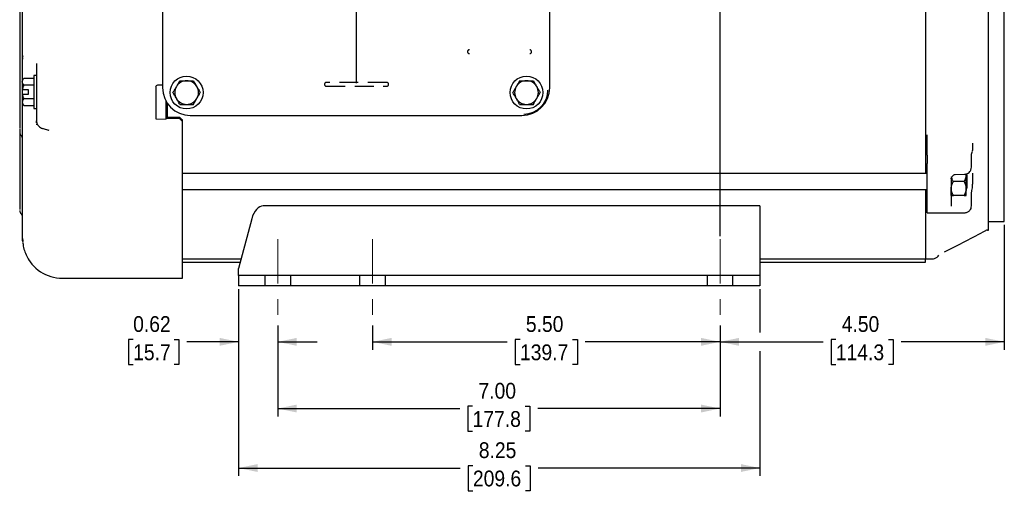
# Model space of a CAD drawing. Header units: inches. Extents: x 1.5 to 80, y 0 to 40.3.
# Tile 1 of 15: x 8 to 23.6, y 21.4 to 28.8. Entities that reach past the tile are written whole.
import ezdxf

# ---------------------------------------------------------------- set-up
doc = ezdxf.new("R2010")
doc.units = ezdxf.units.IN
doc.header["$MEASUREMENT"] = 0
for name, pattern in [('SLD-Center', [1.45, 0.7, -0.25, 0.25, -0.25]), ('SLD-Dashed', [0.45, 0.3, -0.15]), ('SLD-Solid', [0])]:
    doc.linetypes.add(name, pattern=pattern)
doc.layers.add('HIDDEN', color=104, linetype='SLD-Dashed')
doc.layers.add('SLD-0', color=7, linetype='Continuous')
doc.styles.add('SLDTEXTSTYLE0', font='GOTHIC.TTF', dxfattribs={"width": 0.913})
doc.dimstyles.new('SLDDIMSTYLE0', dxfattribs={"dimtxt": 0.25, "dimasz": 0.3, "dimexe": 0, "dimexo": 0.0625, "dimgap": 0.0625, "dimtad": 0, "dimtih": 1, "dimtoh": 1, "dimrnd": 1e-09, "dimzin": 4, "dimdsep": 46, "dimtxsty": 'SLDTEXTSTYLE0', "dimsah": 1, "dimcen": 0.09, "dimadec": 0, "dimazin": 1, "dimtfac": 1, "dimtofl": 0, "dimtmove": 0, "dimatfit": 3, "dimfxl": 0, "dimfrac": 2, "dimtolj": 1, "dimtzin": 12, "dimarcsym": 0})
doc.dimstyles.new('SLDDIMSTYLE1', dxfattribs={"dimtxt": 0.25, "dimasz": 0.3, "dimexe": 0, "dimexo": 0.0625, "dimgap": 0.0625, "dimtad": 0, "dimtih": 1, "dimtoh": 1, "dimrnd": 1e-09, "dimzin": 12, "dimdsep": 46, "dimtxsty": 'SLDTEXTSTYLE0', "dimsah": 1, "dimcen": 0.09, "dimadec": 0, "dimazin": 3, "dimtfac": 1, "dimtofl": 0, "dimtmove": 0, "dimatfit": 3, "dimfxl": 0, "dimfrac": 2, "dimtolj": 1, "dimtzin": 12, "dimarcsym": 0})
doc.dimstyles.new('SLDDIMSTYLE2', dxfattribs={"dimtxt": 0.25, "dimasz": 0.3, "dimexe": 0, "dimexo": 0.0625, "dimgap": 0.0625, "dimtad": 0, "dimtih": 1, "dimtoh": 1, "dimrnd": 1e-09, "dimdsep": 46, "dimtxsty": 'SLDTEXTSTYLE0', "dimsah": 1, "dimcen": 0.09, "dimadec": 0, "dimazin": 2, "dimtfac": 1, "dimtmove": 0, "dimatfit": 0, "dimfxl": 0, "dimfrac": 2, "dimtolj": 1, "dimtzin": 12, "dimarcsym": 0})

# ---------------------------------------------------------------- blocks, each defined once
blk = doc.blocks.new('_D')
at = {"layer": 'SLD-0'}
for p, q in [((12.093, 24.005), (12.093, 22.564)), ((19.093, 24.005), (19.093, 22.564)), ((12.093, 22.689), (14.974, 22.689)), ((15.177, 22.725), (15.101, 22.725)), ((15.101, 22.725), (15.101, 22.329)), ((16.008, 22.725), (16.085, 22.725)), ((16.085, 22.725), (16.085, 22.329)), ((19.093, 22.689), (16.211, 22.689)), ((15.101, 22.329), (15.177, 22.329)), ((16.085, 22.329), (16.008, 22.329))]:
    blk.add_line(p, q, dxfattribs=at)
for points in [[(12.093, 22.689), (12.393, 22.626), (12.393, 22.751)], [(19.093, 22.689), (18.793, 22.751), (18.793, 22.626)]]:
    blk.add_solid(points, dxfattribs=at)
at = {"layer": 'SLD-0', "char_height": 0.25, "attachment_point": 1, "style": 'SLDTEXTSTYLE0'}
for s, insert in [('7.00', (15.27, 23.095)), ('177.8', (15.177, 22.648))]:
    blk.add_mtext(s, dxfattribs=dict(at, insert=insert))
blk = doc.blocks.new('_D_1')
at = {"layer": 'SLD-0'}
for p, q in [((13.593, 24.005), (13.593, 23.62)), ((19.093, 24.005), (19.093, 23.62)), ((13.593, 23.745), (15.724, 23.745)), ((15.927, 23.782), (15.851, 23.782)), ((15.851, 23.782), (15.851, 23.385)), ((16.758, 23.782), (16.835, 23.782)), ((16.835, 23.782), (16.835, 23.385)), ((19.093, 23.745), (16.961, 23.745)), ((15.851, 23.385), (15.927, 23.385)), ((16.835, 23.385), (16.758, 23.385))]:
    blk.add_line(p, q, dxfattribs=at)
for points in [[(13.593, 23.745), (13.893, 23.682), (13.893, 23.807)], [(19.093, 23.745), (18.793, 23.807), (18.793, 23.682)]]:
    blk.add_solid(points, dxfattribs=at)
at = {"layer": 'SLD-0', "char_height": 0.25, "attachment_point": 1, "style": 'SLDTEXTSTYLE0'}
for s, insert in [('5.50', (16.02, 24.152)), ('139.7', (15.927, 23.704))]:
    blk.add_mtext(s, dxfattribs=dict(at, insert=insert))
blk = doc.blocks.new('_D_3')
at = {"layer": 'SLD-0'}
for p, q in [((13.34, 27.842), (13.34, 37.316)), ((19.093, 25.42), (19.093, 37.316)), ((13.34, 37.191), (16.874, 37.191)), ((17.077, 37.228), (17.001, 37.228)), ((17.001, 37.228), (17.001, 36.831)), ((17.909, 37.228), (17.985, 37.228)), ((17.985, 37.228), (17.985, 36.831)), ((19.093, 37.191), (18.112, 37.191)), ((17.001, 36.831), (17.077, 36.831)), ((17.985, 36.831), (17.909, 36.831))]:
    blk.add_line(p, q, dxfattribs=at)
for points in [[(13.34, 37.191), (13.64, 37.129), (13.64, 37.254)], [(19.093, 37.191), (18.793, 37.254), (18.793, 37.129)]]:
    blk.add_solid(points, dxfattribs=at)
at = {"layer": 'SLD-0', "char_height": 0.25, "attachment_point": 1, "style": 'SLDTEXTSTYLE0'}
for s, insert in [('5.75', (17.17, 37.598)), ('146.1', (17.077, 37.15))]:
    blk.add_mtext(s, dxfattribs=dict(at, insert=insert))
blk = doc.blocks.new('_D_4')
at = {"layer": 'SLD-0'}
for p, q in [((11.473, 24.581), (11.473, 23.62)), ((12.093, 24.005), (12.093, 23.62)), ((9.804, 23.782), (9.728, 23.782)), ((9.728, 23.782), (9.728, 23.385)), ((10.451, 23.782), (10.527, 23.782)), ((10.527, 23.782), (10.527, 23.385)), ((11.473, 23.745), (10.654, 23.745)), ((12.093, 23.745), (12.718, 23.745)), ((9.728, 23.385), (9.804, 23.385)), ((10.527, 23.385), (10.451, 23.385))]:
    blk.add_line(p, q, dxfattribs=at)
for points in [[(11.473, 23.745), (11.173, 23.807), (11.173, 23.682)], [(12.093, 23.745), (12.393, 23.682), (12.393, 23.807)]]:
    blk.add_solid(points, dxfattribs=at)
at = {"layer": 'SLD-0', "char_height": 0.25, "attachment_point": 1, "style": 'SLDTEXTSTYLE0'}
for s, insert in [('0.62', (9.804, 24.152)), ('15.7', (9.804, 23.704))]:
    blk.add_mtext(s, dxfattribs=dict(at, insert=insert))
blk = doc.blocks.new('_D_5')
at = {"layer": 'SLD-0'}
for p, q in [((23.593, 25.599), (23.593, 23.62)), ((19.093, 24.005), (19.093, 23.62)), ((19.093, 23.745), (20.724, 23.745)), ((20.927, 23.782), (20.851, 23.782)), ((20.851, 23.782), (20.851, 23.385)), ((21.758, 23.782), (21.835, 23.782)), ((21.835, 23.782), (21.835, 23.385)), ((23.593, 23.745), (21.961, 23.745)), ((20.851, 23.385), (20.927, 23.385)), ((21.835, 23.385), (21.758, 23.385))]:
    blk.add_line(p, q, dxfattribs=at)
for points in [[(19.093, 23.745), (19.393, 23.682), (19.393, 23.807)], [(23.593, 23.745), (23.293, 23.807), (23.293, 23.682)]]:
    blk.add_solid(points, dxfattribs=at)
at = {"layer": 'SLD-0', "char_height": 0.25, "attachment_point": 1, "style": 'SLDTEXTSTYLE0'}
for s, insert in [('4.50', (21.02, 24.152)), ('114.3', (20.927, 23.704))]:
    blk.add_mtext(s, dxfattribs=dict(at, insert=insert))
blk = doc.blocks.new('_D_6')
at = {"layer": 'SLD-0'}
for p, q in [((11.473, 24.581), (11.473, 21.622)), ((19.723, 24.581), (19.723, 23.895)), ((19.723, 23.595), (19.723, 21.622)), ((11.473, 21.747), (14.979, 21.747)), ((15.182, 21.783), (15.106, 21.783)), ((15.106, 21.783), (15.106, 21.387)), ((16.013, 21.783), (16.09, 21.783)), ((16.09, 21.783), (16.09, 21.387)), ((19.723, 21.747), (16.216, 21.747)), ((15.106, 21.387), (15.182, 21.387)), ((16.09, 21.387), (16.013, 21.387))]:
    blk.add_line(p, q, dxfattribs=at)
for points in [[(11.473, 21.747), (11.773, 21.684), (11.773, 21.809)], [(19.723, 21.747), (19.423, 21.809), (19.423, 21.684)]]:
    blk.add_solid(points, dxfattribs=at)
at = {"layer": 'SLD-0', "char_height": 0.25, "attachment_point": 1, "style": 'SLDTEXTSTYLE0'}
for s, insert in [('8.25', (15.275, 22.154)), ('209.6', (15.182, 21.706))]:
    blk.add_mtext(s, dxfattribs=dict(at, insert=insert))

msp = doc.modelspace()

# ---------------------------------------------------------------- linework, layer by layer
at = {"color": 40, "linetype": 'SLD-Center', "lineweight": 18}
for p, q in [((12.09283, 25.37029), (12.09283, 24.05549)), ((13.59283, 25.37029), (13.59283, 24.05549)), ((19.09283, 25.37029), (19.09283, 24.05549))]:
    msp.add_line(p, q, dxfattribs=at)
at = {"layer": 'HIDDEN'}
for p, q in [((13.81764, 27.85239), (12.86202, 27.85239)), ((12.86202, 27.79239), (13.81764, 27.79239)), ((11.88783, 24.79489), (11.88783, 24.63089)), ((12.29783, 24.63089), (12.29783, 24.79489)), ((13.38783, 24.79489), (13.38783, 24.63089)), ((13.79783, 24.63089), (13.79783, 24.79489)), ((18.88783, 24.79489), (18.88783, 24.63089)), ((19.29783, 24.63089), (19.29783, 24.79489))]:
    msp.add_line(p, q, dxfattribs=at)
for centre, start, end in [((15.12532, 28.3387), 90, 270), ((16.08094, 28.3387), 270, 90), ((12.86202, 27.82239), 90, 270), ((13.81764, 27.82239), 270, 90)]:
    msp.add_arc(centre, 0.03, start, end, dxfattribs=at)
at = {"layer": 'SLD-0', "linetype": 'SLD-Solid', "lineweight": 25}
for p, q in [((23.34283, 25.51486), (23.34283, 34.24992)), ((23.59283, 25.64872), (23.59283, 34.11606)), ((10.26831, 32.0201), (10.26831, 27.7701)), ((16.39831, 27.7701), (16.39831, 32.0201)), ((22.34283, 29.88239), (22.34283, 26.40821)), ((8.00783, 29.23653), (8.00783, 27.16117)), ((8.05475, 28.2463), (8.05457, 28.21988)), ((8.05492, 28.27168), (8.05484, 28.26008)), ((8.07684, 27.91759), (8.04783, 27.88858)), ((8.07684, 27.91759), (8.23283, 27.91759)), ((8.27283, 27.96108), (8.23283, 27.96108)), ((8.23283, 27.96108), (8.23283, 27.44108)), ((8.27283, 27.96108), (8.27283, 27.44108)), ((8.04783, 27.88858), (8.04783, 27.86346)), ((8.04783, 27.86346), (8.04783, 27.73558)), ((8.23283, 27.80933), (8.07684, 27.80933)), ((10.16283, 27.78995), (10.16327, 27.78996)), ((10.16283, 27.78995), (10.16283, 27.7684)), ((10.19283, 27.81298), (10.26831, 27.81298)), ((8.04783, 27.66658), (8.04783, 27.5387)), ((8.14483, 27.73558), (8.05098, 27.73558)), ((8.05098, 27.66658), (8.14483, 27.66658)), ((8.05283, 27.70108), (8.05283, 27.73732)), ((8.05283, 27.66247), (8.05283, 27.70108)), ((8.23283, 27.59283), (8.07684, 27.59283)), ((8.14483, 27.66658), (8.14483, 27.73558)), ((8.04783, 27.5387), (8.04783, 27.51358)), ((8.04783, 27.51358), (8.07684, 27.48457)), ((8.07684, 27.48457), (8.23283, 27.48457)), ((8.23283, 27.44108), (8.27283, 27.44108)), ((10.32283, 27.57118), (10.32283, 27.30517)), ((10.34283, 27.30219), (10.34283, 27.53717)), ((10.34283, 27.52509), (10.34283, 27.30219)), ((10.16093, 27.27579), (10.32391, 27.27327)), ((10.32283, 27.30219), (10.53783, 27.30219)), ((10.53783, 27.28135), (10.32283, 27.28135)), ((10.53783, 27.30219), (10.53783, 27.28135)), ((10.70831, 27.3301), (15.95831, 27.3301)), ((8.27283, 27.24172), (8.27534, 27.2303)), ((8.35077, 27.12587), (8.35649, 27.12574)), ((8.37936, 27.12102), (8.46573, 27.09904)), ((10.58283, 27.24195), (10.58283, 27.26281)), ((10.58283, 24.78717), (10.58283, 27.24195)), ((8.00783, 27.11424), (8.00783, 25.88239)), ((8.45469, 27.09995), (8.46853, 27.09604)), ((22.37283, 26.69898), (22.37283, 27.02387)), ((22.37283, 26.69898), (22.37283, 26.56969)), ((23.07319, 26.51215), (23.07319, 26.70202)), ((22.37283, 26.30964), (22.37283, 26.56969)), ((22.37283, 26.40821), (10.58283, 26.40821)), ((22.81249, 26.39556), (22.96467, 26.40012)), ((23.00283, 26.38321), (22.98933, 26.39671)), ((22.98933, 26.17371), (22.98933, 26.39271)), ((23.00283, 26.28321), (23.00283, 26.38321)), ((22.37283, 25.83326), (22.37283, 26.30964)), ((22.75183, 26.32483), (22.75209, 26.3311)), ((22.95545, 26.28321), (22.78671, 26.28321)), ((22.98933, 26.16971), (23.00283, 26.18321)), ((23.00283, 26.18321), (23.00283, 26.28321)), ((23.09043, 26.205), (23.09186, 26.24257)), ((10.58283, 26.15821), (22.37283, 26.15821)), ((22.34283, 26.15821), (22.34283, 25.05821)), ((22.75283, 26.06421), (22.75283, 26.17371)), ((22.95545, 26.06421), (22.78671, 26.06421)), ((22.98933, 26.06421), (22.98933, 26.17371)), ((23.07319, 25.89892), (23.07319, 26.08879)), ((19.72283, 25.89767), (11.86327, 25.89767)), ((19.72283, 25.89767), (19.72283, 25.69328)), ((22.37283, 25.78572), (22.37283, 25.83326)), ((22.37283, 25.78572), (22.75935, 25.78572)), ((22.8113, 25.78815), (22.96346, 25.78878)), ((11.68136, 25.69328), (11.47283, 24.90459)), ((19.72283, 25.69328), (19.72283, 24.90459)), ((23.34283, 25.646), (23.47714, 25.64835)), ((23.32741, 25.51483), (23.34283, 25.51486)), ((23.34283, 25.51508), (23.34317, 25.51508)), ((8.05283, 25.38239), (8.05552, 25.3418)), ((8.05406, 25.34308), (8.05283, 25.38239)), ((8.05446, 25.34427), (8.05635, 25.32929)), ((10.58283, 25.05923), (11.51372, 25.05923)), ((10.58283, 25.00839), (11.50028, 25.00839)), ((19.72283, 25.05923), (22.34283, 25.05923)), ((19.72283, 25.00839), (22.34283, 25.00839)), ((22.34283, 25.05739), (22.45825, 25.05739)), ((22.34283, 25.00839), (22.34283, 25.05739)), ((22.48579, 25.06408), (22.53037, 25.0871)), ((10.58283, 24.75239), (10.58283, 24.78717)), ((11.47283, 24.79489), (11.47283, 24.90459)), ((11.47283, 24.79489), (11.47283, 24.63089)), ((11.97283, 24.79489), (11.47283, 24.79489)), ((19.22283, 24.79489), (11.97283, 24.79489)), ((19.72283, 24.79489), (19.22283, 24.79489)), ((19.72283, 24.90459), (19.72283, 24.79489)), ((19.72283, 24.79489), (19.72283, 24.63089)), ((8.93283, 24.75239), (10.58283, 24.75239)), ((11.97283, 24.63089), (11.47283, 24.63089)), ((19.22283, 24.63089), (11.97283, 24.63089)), ((19.72283, 24.63089), (19.22283, 24.63089))]:
    msp.add_line(p, q, dxfattribs=at)
at = {"layer": 'SLD-0', "linetype": 'SLD-Solid', "lineweight": 25, "flags": 128}
for points in [[(23.29992, 25.5083), (23.29998, 25.50814), (23.29988, 25.50793)], [(23.32766, 25.51505), (23.32763, 25.51484), (23.32741, 25.51483)], [(22.64827, 25.16858), (22.64833, 25.16889), (22.64827, 25.16904)]]:
    msp.add_lwpolyline(points, dxfattribs=at)
at = {"layer": 'SLD-0', "linetype": 'SLD-Solid', "lineweight": 25}
for centre in [(10.64983, 27.69239), (16.02983, 27.69239)]:
    msp.add_circle(centre, 0.26, dxfattribs=at)
for centre, radius, start, end in [((10.70831, 27.7701), 0.44, 180, 270), ((10.64983, 27.69239), 0.1875, 150, 210), ((10.64983, 27.69239), 0.1875, 90, 150), ((10.64983, 27.69239), 0.1875, 30, 90), ((10.64983, 27.69239), 0.1875, 330, 30), ((16.02983, 27.69239), 0.1875, 150, 210), ((16.02983, 27.69239), 0.1875, 90, 150), ((15.95831, 27.7701), 0.44, 270, 0), ((16.02983, 27.69239), 0.1875, 30, 90), ((16.02983, 27.69239), 0.1875, 330, 30), ((10.64983, 27.69239), 0.1875, 210, 270), ((10.64983, 27.69239), 0.1875, 270, 330), ((16.02983, 27.69239), 0.1875, 210, 270), ((15.98983, 27.73239), 0.38, 270, 0), ((16.02983, 27.69239), 0.1875, 270, 330), ((8.08283, 27.06452), 0.075, 180, 225.572996), ((7.97783, 26.9574), 0.075, 0, 45.572996), ((8.08283, 25.82577), 0.075, 180, 225.572996), ((7.97783, 25.71865), 0.075, 0, 45.572996), ((8.68283, 25.38239), 0.63, 203.469921, 270), ((22.50283, 25.14041), 0.06, 297.315819, 337.104371), ((22.45825, 25.11739), 0.06, 270, 297.315819)]:
    msp.add_arc(centre, radius, start, end, dxfattribs=at)
for centre, major_axis, ratio, start_param, end_param in [((10.24283, 29.88239), (5.21114, -5.21114), 0.22811232, 4.99188362, 5.00031762), ((10.24283, 29.88239), (5.25794, -5.25794), 0.22811232, 4.99139164, 4.99975031), ((11.86327, 25.54367), (0, 0.354), 0.56699411, 0, 1.13446401)]:
    msp.add_ellipse(centre, major_axis=major_axis, ratio=ratio, start_param=start_param, end_param=end_param, dxfattribs=at)
for points, knots in [([(8.05283, 28.23793), (8.05283, 28.25098), (8.05283, 28.27709), (8.05283, 28.31641), (8.05283, 28.35585), (8.05283, 28.39542), (8.05283, 28.43512), (8.05283, 28.47494), (8.05283, 28.51489), (8.05283, 28.55496), (8.05283, 28.59516), (8.05283, 28.68949), (8.05283, 28.83905), (8.05283, 29.04534), (8.05283, 29.25346), (8.05283, 29.42095), (8.05283, 29.54678), (8.05283, 29.63058), (8.05283, 29.71445), (8.05283, 29.79839), (8.05283, 29.85438), (8.05283, 29.88239)], [0, 0, 0, 0, 0.02495852, 0.04990865, 0.07485256, 0.0997924, 0.12473033, 0.14966851, 0.17460911, 0.19955429, 0.22450621, 0.24946702, 0.37472781, 0.50000134, 0.62526213, 0.75053566, 0.80044378, 0.85032699, 0.90020256, 0.95008781, 1, 1, 1, 1]), ([(8.05283, 27.89358), (8.05283, 27.93272), (8.05283, 28.02329), (8.05283, 28.14415), (8.05283, 28.20701), (8.05283, 28.23793)], [0, 0, 0, 0, 0.27888006, 0.64536619, 1, 1, 1, 1]), ([(8.27283, 28.15314), (8.27283, 28.13601), (8.27283, 28.11919), (8.27283, 28.08637), (8.27283, 28.07057), (8.27283, 28.02516), (8.27283, 27.99732), (8.27283, 27.97191)], [0, 0, 0, 0, 0.25, 0.25, 0.5, 0.5, 1, 1, 1, 1]), ([(8.04783, 27.86346), (8.04783, 27.87296), (8.05076, 27.88221), (8.05848, 27.8958), (8.06162, 27.90029), (8.06868, 27.90905), (8.0726, 27.91335), (8.07684, 27.91759)], [0, 0, 0, 0, 0.5, 0.5, 0.75, 0.75, 1, 1, 1, 1]), ([(8.07684, 27.80933), (8.06836, 27.81782), (8.06115, 27.82649), (8.05344, 27.83997), (8.05139, 27.84454), (8.04858, 27.85388), (8.04783, 27.85867), (8.04783, 27.86346)], [0, 0, 0, 0, 0.5, 0.5, 0.75, 0.75, 1, 1, 1, 1]), ([(10.16283, 27.7684), (10.16283, 27.76769), (10.16283, 27.76626), (10.16283, 27.76367), (10.16283, 27.7607), (10.16283, 27.75733), (10.16283, 27.75358), (10.16283, 27.74946), (10.16283, 27.74501), (10.16283, 27.74028), (10.16284, 27.73673), (10.16283, 27.73409), (10.16282, 27.73194), (10.16282, 27.72831), (10.16282, 27.72317), (10.16282, 27.71653), (10.16282, 27.70857), (10.16283, 27.69955), (10.16283, 27.69355), (10.16283, 27.69041)], [0, 0, 0, 0, 0.05066169, 0.10286367, 0.15650294, 0.21145142, 0.26755628, 0.3246412, 0.38250877, 0.44094396, 0.49971849, 0.50802578, 0.53275941, 0.57385709, 0.63108662, 0.70386401, 0.79103365, 0.89067128, 1, 1, 1, 1]), ([(10.16327, 27.78996), (10.16444, 27.79629), (10.16815, 27.80228), (10.1788, 27.81059), (10.18576, 27.81298), (10.19283, 27.81298)], [0, 0, 0, 0, 0.5, 0.5, 1, 1, 1, 1]), ([(10.48745, 27.78614), (10.47795, 27.76967), (10.4687, 27.75365), (10.45511, 27.73012), (10.45063, 27.72235), (10.44186, 27.70717), (10.43756, 27.69972), (10.43333, 27.69239)], [0, 0, 0, 0, 0.5, 0.5, 0.75, 0.75, 1, 1, 1, 1]), ([(10.54158, 27.87989), (10.5331, 27.86519), (10.52442, 27.85017), (10.51094, 27.82682), (10.50637, 27.81891), (10.49703, 27.80273), (10.49224, 27.79443), (10.48745, 27.78614)], [0, 0, 0, 0, 0.5, 0.5, 0.75, 0.75, 1, 1, 1, 1]), ([(10.54158, 27.87989), (10.55854, 27.87989), (10.57589, 27.87989), (10.60285, 27.87989), (10.61199, 27.87989), (10.63067, 27.87989), (10.64026, 27.87989), (10.64983, 27.87989)], [0, 0, 0, 0, 0.5, 0.5, 0.75, 0.75, 1, 1, 1, 1]), ([(10.64983, 27.87989), (10.66884, 27.87989), (10.68734, 27.87989), (10.71451, 27.87989), (10.72348, 27.87989), (10.74102, 27.87989), (10.74962, 27.87989), (10.75809, 27.87989)], [0, 0, 0, 0, 0.5, 0.5, 0.75, 0.75, 1, 1, 1, 1]), ([(10.75809, 27.87989), (10.76657, 27.86519), (10.77524, 27.85017), (10.78872, 27.82682), (10.79329, 27.81891), (10.80263, 27.80273), (10.80742, 27.79443), (10.81221, 27.78614)], [0, 0, 0, 0, 0.5, 0.5, 0.75, 0.75, 1, 1, 1, 1]), ([(10.81221, 27.78614), (10.82172, 27.76967), (10.83097, 27.75365), (10.84455, 27.73012), (10.84904, 27.72235), (10.85781, 27.70717), (10.8621, 27.69972), (10.86634, 27.69239)], [0, 0, 0, 0, 0.5, 0.5, 0.75, 0.75, 1, 1, 1, 1]), ([(15.86745, 27.78614), (15.85795, 27.76967), (15.8487, 27.75365), (15.83511, 27.73012), (15.83063, 27.72235), (15.82186, 27.70717), (15.81756, 27.69972), (15.81333, 27.69239)], [0, 0, 0, 0, 0.5, 0.5, 0.75, 0.75, 1, 1, 1, 1]), ([(15.92158, 27.87989), (15.9131, 27.86519), (15.90442, 27.85017), (15.89094, 27.82682), (15.88637, 27.81891), (15.87703, 27.80273), (15.87224, 27.79443), (15.86745, 27.78614)], [0, 0, 0, 0, 0.5, 0.5, 0.75, 0.75, 1, 1, 1, 1]), ([(15.92158, 27.87989), (15.93854, 27.87989), (15.95589, 27.87989), (15.98285, 27.87989), (15.99199, 27.87989), (16.01067, 27.87989), (16.02026, 27.87989), (16.02983, 27.87989)], [0, 0, 0, 0, 0.5, 0.5, 0.75, 0.75, 1, 1, 1, 1]), ([(16.02983, 27.87989), (16.04884, 27.87989), (16.06734, 27.87989), (16.09451, 27.87989), (16.10348, 27.87989), (16.12102, 27.87989), (16.12962, 27.87989), (16.13809, 27.87989)], [0, 0, 0, 0, 0.5, 0.5, 0.75, 0.75, 1, 1, 1, 1]), ([(16.13809, 27.87989), (16.14657, 27.86519), (16.15524, 27.85017), (16.16872, 27.82682), (16.17329, 27.81891), (16.18263, 27.80273), (16.18742, 27.79443), (16.19221, 27.78614)], [0, 0, 0, 0, 0.5, 0.5, 0.75, 0.75, 1, 1, 1, 1]), ([(16.19221, 27.78614), (16.20172, 27.76967), (16.21097, 27.75365), (16.22455, 27.73012), (16.22904, 27.72235), (16.23781, 27.70717), (16.2421, 27.69972), (16.24634, 27.69239)], [0, 0, 0, 0, 0.5, 0.5, 0.75, 0.75, 1, 1, 1, 1]), ([(8.07684, 27.59283), (8.06836, 27.58435), (8.06115, 27.57567), (8.05344, 27.56219), (8.05139, 27.55762), (8.04858, 27.54828), (8.04783, 27.54349), (8.04783, 27.5387)], [0, 0, 0, 0, 0.5, 0.5, 0.75, 0.75, 1, 1, 1, 1]), ([(10.48745, 27.59864), (10.47795, 27.6151), (10.4687, 27.63112), (10.45511, 27.65465), (10.45063, 27.66242), (10.44186, 27.67761), (10.43756, 27.68505), (10.43333, 27.69239)], [0, 0, 0, 0, 0.5, 0.5, 0.75, 0.75, 1, 1, 1, 1]), ([(10.54158, 27.50489), (10.5331, 27.51958), (10.52442, 27.5346), (10.51094, 27.55795), (10.50637, 27.56587), (10.49703, 27.58204), (10.49224, 27.59034), (10.48745, 27.59864)], [0, 0, 0, 0, 0.5, 0.5, 0.75, 0.75, 1, 1, 1, 1]), ([(10.75809, 27.50489), (10.76657, 27.51958), (10.77524, 27.5346), (10.78872, 27.55795), (10.79329, 27.56587), (10.80263, 27.58204), (10.80742, 27.59034), (10.81221, 27.59864)], [0, 0, 0, 0, 0.5, 0.5, 0.75, 0.75, 1, 1, 1, 1]), ([(10.81221, 27.59864), (10.82172, 27.6151), (10.83097, 27.63112), (10.84455, 27.65465), (10.84904, 27.66242), (10.85781, 27.67761), (10.8621, 27.68505), (10.86634, 27.69239)], [0, 0, 0, 0, 0.5, 0.5, 0.75, 0.75, 1, 1, 1, 1]), ([(15.86745, 27.59864), (15.85795, 27.6151), (15.8487, 27.63112), (15.83511, 27.65465), (15.83063, 27.66242), (15.82186, 27.67761), (15.81756, 27.68505), (15.81333, 27.69239)], [0, 0, 0, 0, 0.5, 0.5, 0.75, 0.75, 1, 1, 1, 1]), ([(15.92158, 27.50489), (15.9131, 27.51958), (15.90442, 27.5346), (15.89094, 27.55795), (15.88637, 27.56587), (15.87703, 27.58204), (15.87224, 27.59034), (15.86745, 27.59864)], [0, 0, 0, 0, 0.5, 0.5, 0.75, 0.75, 1, 1, 1, 1]), ([(16.13809, 27.50489), (16.14657, 27.51958), (16.15524, 27.5346), (16.16872, 27.55795), (16.17329, 27.56587), (16.18263, 27.58204), (16.18742, 27.59034), (16.19221, 27.59864)], [0, 0, 0, 0, 0.5, 0.5, 0.75, 0.75, 1, 1, 1, 1]), ([(16.19221, 27.59864), (16.20172, 27.6151), (16.21097, 27.63112), (16.22455, 27.65465), (16.22904, 27.66242), (16.23781, 27.67761), (16.2421, 27.68505), (16.24634, 27.69239)], [0, 0, 0, 0, 0.5, 0.5, 0.75, 0.75, 1, 1, 1, 1]), ([(8.04783, 27.5387), (8.04783, 27.5292), (8.05076, 27.51995), (8.05848, 27.50636), (8.06162, 27.50187), (8.06868, 27.49311), (8.0726, 27.48881), (8.07684, 27.48457)], [0, 0, 0, 0, 0.5, 0.5, 0.75, 0.75, 1, 1, 1, 1]), ([(8.05283, 25.38239), (8.05283, 25.39407), (8.05283, 25.41756), (8.05283, 25.48875), (8.05283, 25.58718), (8.05283, 25.71552), (8.05283, 25.87272), (8.05283, 26.05751), (8.05283, 26.26818), (8.05283, 26.50277), (8.05283, 26.758), (8.05283, 27.03178), (8.05283, 27.2818), (8.05283, 27.44629), (8.05283, 27.50858)], [0, 0, 0, 0, 0.08377504, 0.168522, 0.25417651, 0.34112482, 0.42844408, 0.51606052, 0.6036727, 0.690992, 0.77794454, 0.86359469, 0.94834376, 1, 1, 1, 1]), ([(10.54158, 27.50489), (10.55854, 27.50489), (10.57589, 27.50489), (10.60285, 27.50489), (10.61199, 27.50489), (10.63067, 27.50489), (10.64026, 27.50489), (10.64983, 27.50489)], [0, 0, 0, 0, 0.5, 0.5, 0.75, 0.75, 1, 1, 1, 1]), ([(10.64983, 27.50489), (10.66884, 27.50489), (10.68734, 27.50489), (10.71451, 27.50489), (10.72348, 27.50489), (10.74102, 27.50489), (10.74962, 27.50489), (10.75809, 27.50489)], [0, 0, 0, 0, 0.5, 0.5, 0.75, 0.75, 1, 1, 1, 1]), ([(15.92158, 27.50489), (15.93854, 27.50489), (15.95589, 27.50489), (15.98285, 27.50489), (15.99199, 27.50489), (16.01067, 27.50489), (16.02026, 27.50489), (16.02983, 27.50489)], [0, 0, 0, 0, 0.5, 0.5, 0.75, 0.75, 1, 1, 1, 1]), ([(16.02983, 27.50489), (16.04884, 27.50489), (16.06734, 27.50489), (16.09451, 27.50489), (16.10348, 27.50489), (16.12102, 27.50489), (16.12962, 27.50489), (16.13809, 27.50489)], [0, 0, 0, 0, 0.5, 0.5, 0.75, 0.75, 1, 1, 1, 1]), ([(10.16283, 27.30767), (10.16283, 27.30136), (10.16283, 27.28872), (10.16283, 27.27736), (10.16283, 27.27658), (10.16283, 27.27622)], [0, 0, 0, 0, 0.34680125, 0.69415269, 1, 1, 1, 1]), ([(10.32283, 27.30517), (10.32283, 27.29885), (10.32283, 27.28622), (10.32283, 27.27488), (10.32283, 27.27411), (10.32283, 27.27375)], [0, 0, 0, 0, 0.347541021, 0.694852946, 1, 1, 1, 1]), ([(8.27283, 27.21315), (8.27283, 27.21463), (8.27283, 27.21758), (8.27283, 27.22158), (8.27283, 27.22529), (8.27283, 27.22867), (8.27283, 27.23173), (8.27283, 27.23447), (8.27283, 27.23689), (8.27283, 27.23898), (8.27283, 27.24144), (8.27283, 27.24365), (8.27283, 27.2447), (8.27283, 27.24422), (8.27283, 27.24255), (8.27283, 27.24172)], [0, 0, 0, 0, 0.053767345, 0.107795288, 0.162138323, 0.216850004, 0.271982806, 0.327588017, 0.383715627, 0.440414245, 0.497731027, 0.622660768, 0.747707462, 0.873334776, 1, 1, 1, 1]), ([(8.27508, 27.23031), (8.27629, 27.22238), (8.27875, 27.20636), (8.29192, 27.17741), (8.31638, 27.1494), (8.34632, 27.13221), (8.36735, 27.1243), (8.37562, 27.12204), (8.37936, 27.12102)], [0, 0, 0, 0, 0.14672777, 0.29657743, 0.58162224, 0.82177858, 0.9192243, 1, 1, 1, 1]), ([(8.27884, 27.18833), (8.27785, 27.18898), (8.27601, 27.19021), (8.27563, 27.18426), (8.27546, 27.18149)], [0, 0, 0, 0, 0.53379924, 1, 1, 1, 1]), ([(23.07319, 26.70208), (23.07447, 26.71263), (23.07767, 26.73893), (23.08424, 26.75172), (23.08818, 26.75938)], [0, 0, 0, 0, 0.40097802, 1, 1, 1, 1]), ([(23.08949, 26.7649), (23.09031, 26.76806), (23.09244, 26.77627), (23.09264, 26.78244), (23.09276, 26.78622)], [0, 0, 0, 0, 0.38536755, 1, 1, 1, 1]), ([(22.96467, 26.40012), (22.97057, 26.40057), (22.98191, 26.40144), (23.00193, 26.4069), (23.02574, 26.41831), (23.04813, 26.43839), (23.06847, 26.47047), (23.07139, 26.49624), (23.07319, 26.5122)], [0, 0, 0, 0, 0.09791627, 0.18802914, 0.33970586, 0.53697603, 0.71323772, 1, 1, 1, 1]), ([(22.75209, 26.3311), (22.75338, 26.33509), (22.75594, 26.34301), (22.76633, 26.36044), (22.78168, 26.37839), (22.79785, 26.39067), (22.80816, 26.39506), (22.81136, 26.39543), (22.81249, 26.39556)], [0, 0, 0, 0, 0.17470393, 0.34660879, 0.66385954, 0.89754458, 0.9636246, 1, 1, 1, 1]), ([(22.78671, 26.28321), (22.77829, 26.29812), (22.76531, 26.3211), (22.76056, 26.34624), (22.7589, 26.35506)], [0, 0, 0, 0, 0.64900754, 1, 1, 1, 1]), ([(22.98933, 26.39271), (22.98933, 26.37349), (22.98592, 26.35477), (22.97689, 26.32729), (22.97323, 26.31821), (22.96499, 26.30048), (22.9604, 26.29178), (22.95545, 26.28321)], [0, 0, 0, 0, 0.5, 0.5, 0.75, 0.75, 1, 1, 1, 1]), ([(23.09283, 26.24022), (23.09283, 26.26893), (23.09283, 26.29856), (23.09283, 26.35729), (23.09283, 26.38638), (23.09283, 26.41403)], [0, 0, 0, 0, 0.5, 0.5, 1, 1, 1, 1]), ([(22.75283, 26.33208), (22.75283, 26.32022), (22.75283, 26.29648), (22.75283, 26.26125), (22.75283, 26.2263), (22.75283, 26.19166), (22.75283, 26.15732), (22.75283, 26.12329), (22.75283, 26.08955), (22.75283, 26.05612), (22.75283, 26.02298), (22.75283, 25.99015), (22.75283, 25.95763), (22.75283, 25.92538), (22.75283, 25.90415), (22.75283, 25.89353)], [0, 0, 0, 0, 0.07699075, 0.15394767, 0.23087691, 0.30778461, 0.38467692, 0.46156, 0.53844, 0.61532308, 0.69221539, 0.76912309, 0.84605233, 0.92300925, 1, 1, 1, 1]), ([(22.75283, 26.17371), (22.75283, 26.19294), (22.75625, 26.21165), (22.76527, 26.23914), (22.76894, 26.24821), (22.77718, 26.26595), (22.78177, 26.27465), (22.78671, 26.28321)], [0, 0, 0, 0, 0.5, 0.5, 0.75, 0.75, 1, 1, 1, 1]), ([(22.95545, 26.28321), (22.96536, 26.26605), (22.97378, 26.2485), (22.98279, 26.22124), (22.98518, 26.21199), (22.98846, 26.1931), (22.98933, 26.1834), (22.98933, 26.17371)], [0, 0, 0, 0, 0.5, 0.5, 0.75, 0.75, 1, 1, 1, 1]), ([(23.07319, 26.08875), (23.07336, 26.09345), (23.07372, 26.10386), (23.07767, 26.12832), (23.08475, 26.16219), (23.08841, 26.18979), (23.09043, 26.205)], [0, 0, 0, 0, 0.17802766, 0.39505049, 0.66670339, 1, 1, 1, 1]), ([(22.78671, 26.06421), (22.7768, 26.08137), (22.76838, 26.09892), (22.75938, 26.12619), (22.75699, 26.13544), (22.75371, 26.15433), (22.75283, 26.16403), (22.75283, 26.17371)], [0, 0, 0, 0, 0.5, 0.5, 0.75, 0.75, 1, 1, 1, 1]), ([(22.75283, 26.06421), (22.75283, 26.06421), (22.75625, 26.06421), (22.76527, 26.06421), (22.76894, 26.06421), (22.77718, 26.06421), (22.78177, 26.06421), (22.78671, 26.06421)], [0, 0, 0, 0, 0.5, 0.5, 0.75, 0.75, 1, 1, 1, 1]), ([(22.98933, 26.17371), (22.98933, 26.15449), (22.98592, 26.13577), (22.97689, 26.10829), (22.97323, 26.09921), (22.96499, 26.08148), (22.9604, 26.07278), (22.95545, 26.06421)], [0, 0, 0, 0, 0.5, 0.5, 0.75, 0.75, 1, 1, 1, 1]), ([(22.95545, 26.06421), (22.96536, 26.06421), (22.97378, 26.06421), (22.98279, 26.06421), (22.98518, 26.06421), (22.98846, 26.06421), (22.98933, 26.06421), (22.98933, 26.06421)], [0, 0, 0, 0, 0.5, 0.5, 0.75, 0.75, 1, 1, 1, 1]), ([(8.00783, 25.88239), (8.00783, 25.87525), (8.00783, 25.86423), (8.00783, 25.85118), (8.00783, 25.84434), (8.00783, 25.84155), (8.00783, 25.84115)], [0, 0, 0, 0, 0.4592421, 0.70888278, 0.95898, 1, 1, 1, 1]), ([(22.96346, 25.78878), (22.97058, 25.78926), (22.9853, 25.79025), (23.0068, 25.797), (23.02684, 25.80776), (23.04941, 25.827), (23.06916, 25.85804), (23.07185, 25.88528), (23.07319, 25.89887)], [0, 0, 0, 0, 0.11516437, 0.23816501, 0.36533162, 0.49380205, 0.74757833, 1, 1, 1, 1]), ([(22.7594, 25.78573), (22.76832, 25.78596), (22.78112, 25.78629), (22.79972, 25.78729), (22.80758, 25.78787), (22.8113, 25.78815)], [0, 0, 0, 0, 0.54633461, 0.78473926, 1, 1, 1, 1]), ([(23.34283, 25.6479), (23.3828, 25.64804), (23.42277, 25.64817), (23.46274, 25.6483), (23.5061, 25.64844), (23.54947, 25.64858), (23.59283, 25.64872)], [0, 0, 0, 0, 0.00304800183, 0.00304800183, 0.00304800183, 0.00635451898, 0.00635451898, 0.00635451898, 0.00635451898]), ([(22.64827, 25.16858), (22.75892, 25.22618), (22.97615, 25.33925), (23.19333, 25.45241), (23.29988, 25.50793)], [0, 0, 0, 0, 0.50937427, 1, 1, 1, 1]), ([(8.05748, 25.32038), (8.05952, 25.30014), (8.06461, 25.24969), (8.08839, 25.16798), (8.12796, 25.07652), (8.1679, 25.02063), (8.18831, 24.99207)], [0, 0, 0, 0, 0.17468295, 0.43535399, 0.71145899, 1, 1, 1, 1]), ([(8.68283, 24.75239), (8.68283, 24.75239), (8.68314, 24.75239), (8.68663, 24.75239), (8.68831, 24.75239), (8.6934, 24.75239), (8.69681, 24.75239), (8.70634, 24.75239), (8.71245, 24.75239), (8.72488, 24.75239), (8.72957, 24.75239), (8.7404, 24.75239), (8.74654, 24.75239), (8.76075, 24.75239), (8.76881, 24.75239), (8.78782, 24.75239), (8.79877, 24.75239), (8.81858, 24.75239), (8.82578, 24.75239), (8.84185, 24.75239), (8.8506, 24.75239), (8.86542, 24.75239), (8.87069, 24.75239), (8.88171, 24.75239), (8.88748, 24.75239), (8.8997, 24.75239), (8.90616, 24.75239), (8.91926, 24.75239), (8.92596, 24.75239), (8.93283, 24.75239)], [0, 0, 0, 0, 0.25, 0.25, 0.375, 0.375, 0.5, 0.5, 0.625, 0.625, 0.6875, 0.6875, 0.75, 0.75, 0.8125, 0.8125, 0.875, 0.875, 0.90625, 0.90625, 0.9375, 0.9375, 0.953125, 0.953125, 0.96875, 0.96875, 0.984375, 0.984375, 1, 1, 1, 1])]:
    msp.add_open_spline(points, degree=3, knots=knots, dxfattribs=at)
for points in [[(8.27283, 27.97191), (8.27283, 27.71981), (8.27283, 27.47575), (8.27283, 27.24172)], [(8.05098, 27.73558), (8.05568, 27.76154), (8.06509, 27.78585), (8.07684, 27.80933)], [(8.04783, 27.73558), (8.04888, 27.73558), (8.04993, 27.73558), (8.05098, 27.73558)], [(8.05098, 27.66658), (8.04993, 27.66658), (8.04888, 27.66658), (8.04783, 27.66658)], [(8.07684, 27.59283), (8.06509, 27.61632), (8.05568, 27.64062), (8.05098, 27.66658)], [(10.16283, 27.69041), (10.16283, 27.56052), (10.16283, 27.43281), (10.16283, 27.30767)], [(8.00783, 27.16117), (8.00783, 27.15055), (8.00783, 27.13615), (8.00783, 27.12113)], [(23.09283, 26.7858), (23.09283, 26.81792), (23.09283, 26.85333), (23.09283, 26.89226)], [(23.09283, 26.77458), (23.09283, 26.78465), (23.09283, 26.79076), (23.09283, 26.79265)], [(23.32741, 25.51483), (23.31776, 25.51479), (23.30835, 25.5124), (23.29988, 25.50793)]]:
    msp.add_open_spline(points, degree=3, dxfattribs=at)

# ---------------------------------------------------------------- dimensions: what is measured, and where the dimension line sits
at = {"layer": 'SLD-0'}
for base, p1, p2, dimstyle, picture, middle in [((19.09283, 37.19123), (13.33983, 27.79239), (19.09283, 25.37029), 'SLDDIMSTYLE1', '_D_3', (17.49311, 37.19123)), ((19.09283, 23.74472), (23.59283, 25.64872), (19.09283, 24.05549), 'SLDDIMSTYLE0', '_D_5', (21.34283, 23.74472)), ((12.09283, 23.74472), (11.47283, 24.63089), (12.09283, 24.05549), 'SLDDIMSTYLE2', '_D_4', (10.12743, 23.74472)), ((19.72283, 21.74669), (11.47283, 24.63089), (19.72283, 24.63089), 'SLDDIMSTYLE1', '_D_6', (15.59783, 21.74669)), ((19.09283, 22.68857), (12.09283, 24.05549), (19.09283, 24.05549), 'SLDDIMSTYLE0', '_D', (15.59283, 22.68857)), ((19.09283, 23.74472), (13.59283, 24.05549), (19.09283, 24.05549), 'SLDDIMSTYLE0', '_D_1', (16.34283, 23.74472))]:
    dim = msp.add_linear_dim(base=base, p1=p1, p2=p2, dimstyle=dimstyle, dxfattribs=at)
    dim.commit()
    dim.dimension.update_dxf_attribs({"geometry": picture, "text_midpoint": middle, "dimtype": 160})

doc.saveas('drawing.dxf')
